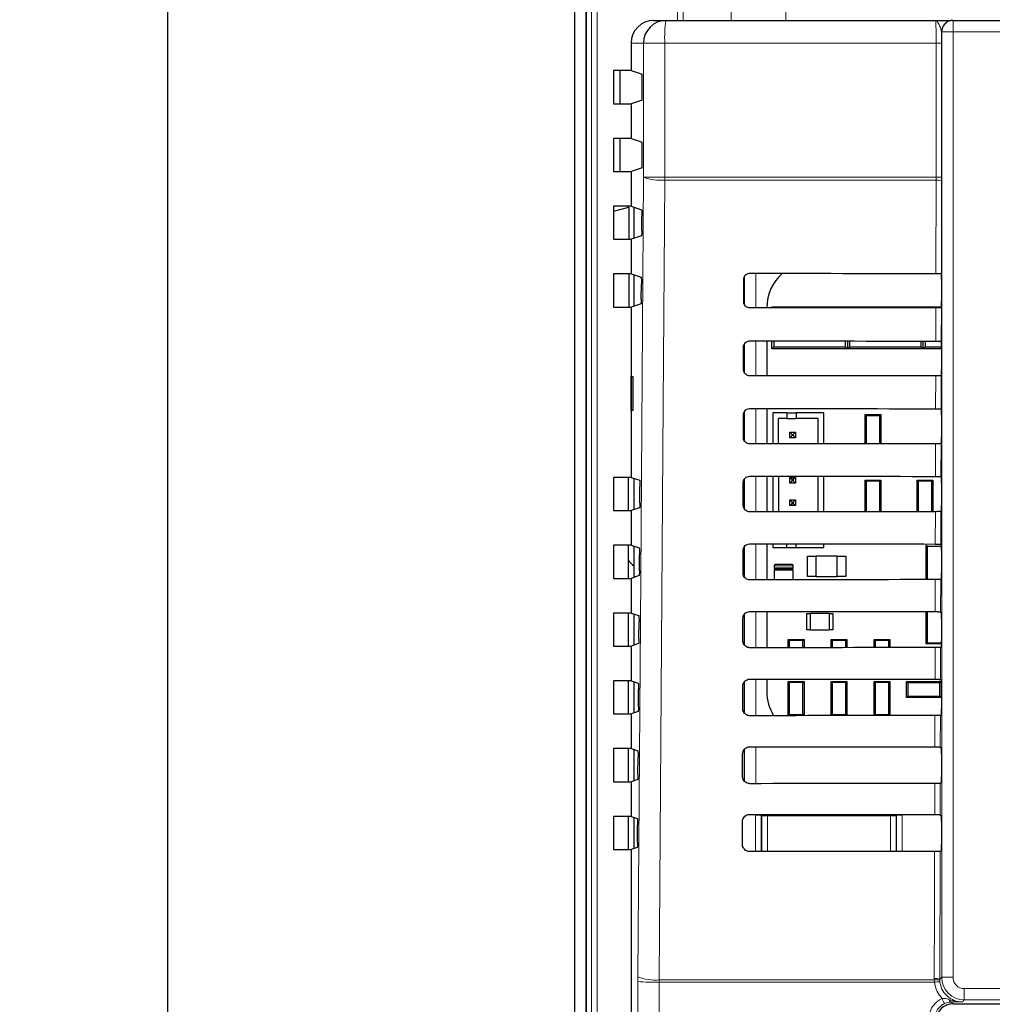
# Model space of a CAD drawing. Header units: millimetres. Extents: x 5 to 418, y 2 to 292.
# Tile 13 of 35: x 79 to 122, y 184 to 228. Entities that reach past the tile are written whole.
import ezdxf

# ---------------------------------------------------------------- set-up
doc = ezdxf.new("R2010")
doc.units = ezdxf.units.MM
doc.layers.add('SLD-0', color=7, linetype='Continuous')
doc.styles.add('SLDTEXTSTYLE0', font='TXT', dxfattribs={"width": 0.605})
doc.dimstyles.new('SLDDIMSTYLE0', dxfattribs={"dimtxt": 3.5, "dimasz": 3.302, "dimexe": 0, "dimexo": 0.0625, "dimgap": 0.875, "dimtad": 1, "dimlfac": 2, "dimrnd": 1e-09, "dimzin": 12, "dimdsep": 46, "dimtxsty": 'SLDTEXTSTYLE0', "dimsah": 1, "dimcen": 0.09, "dimadec": 0, "dimazin": 3, "dimtfac": 1, "dimtofl": 0, "dimtmove": 0, "dimatfit": 3, "dimfxl": 1, "dimfrac": 2, "dimtolj": 1, "dimtzin": 12, "dimarcsym": 0})

# ---------------------------------------------------------------- blocks, each defined once
blk = doc.blocks.new('_D')
at = {"layer": 'SLD-0'}
for p, q in [((104.762, 242.301), (74.515, 242.301)), ((75.515, 242.301), (75.515, 97.301)), ((104.762, 97.301), (74.515, 97.301))]:
    blk.add_line(p, q, dxfattribs=at)
for points in [[(75.515, 242.301), (75.007, 238.999), (76.023, 238.999)], [(75.515, 97.301), (76.023, 100.603), (75.007, 100.603)]]:
    blk.add_solid(points, dxfattribs=at)
at = {"layer": 'SLD-0', "insert": (71.003, 165.791), "char_height": 3.5, "attachment_point": 1, "rotation": 90, "style": 'SLDTEXTSTYLE0'}
blk.add_mtext('290', dxfattribs=at)
blk = doc.blocks.new('_D_2')
at = {"layer": 'SLD-0'}
for p, q in [((136.262, 238.551), (84.775, 238.551)), ((85.775, 101.051), (85.775, 238.551)), ((136.262, 101.051), (84.775, 101.051))]:
    blk.add_line(p, q, dxfattribs=at)
for points in [[(85.775, 238.551), (85.267, 235.249), (86.283, 235.249)], [(85.775, 101.051), (86.283, 104.353), (85.267, 104.353)]]:
    blk.add_solid(points, dxfattribs=at)
at = {"layer": 'SLD-0', "insert": (81.264, 165.791), "char_height": 3.5, "attachment_point": 1, "rotation": 90, "style": 'SLDTEXTSTYLE0'}
blk.add_mtext('275', dxfattribs=at)

msp = doc.modelspace()

# ---------------------------------------------------------------- linework, layer by layer
at = {"color": 7, "linetype": 'Continuous', "lineweight": 25}
for p, q in [((103.7621, 237.3012), (103.7621, 130.2477)), ((104.2621, 228.5512), (104.2621, 121.0512)), ((104.2752, 228.5262), (104.2752, 121.0379)), ((107.2634, 227.5262), (107.8105, 227.5262)), ((107.8105, 227.5262), (119.7284, 227.5262)), ((120.4983, 227.5262), (120.5034, 227.5262)), ((120.5034, 227.5262), (152.0207, 227.5262)), ((106.2621, 226.5262), (106.2621, 225.3087)), ((105.4905, 225.3087), (105.4905, 223.8436)), ((106.2621, 225.3087), (105.4905, 225.3087)), ((105.7621, 225.3087), (105.7621, 223.8436)), ((106.2621, 225.3087), (106.7471, 225.1472)), ((106.7599, 224.2551), (106.7599, 224.8972)), ((106.7471, 224.0052), (106.2621, 223.8436)), ((105.4905, 223.8436), (106.2621, 223.8436)), ((106.2621, 223.8436), (106.2621, 222.3087)), ((105.4905, 222.3087), (105.4905, 220.8436)), ((106.2621, 222.3087), (105.4905, 222.3087)), ((105.7621, 222.3087), (105.7621, 220.8436)), ((106.2621, 222.3087), (106.7599, 222.1429)), ((106.7599, 221.2551), (106.7599, 222.1429)), ((106.7471, 221.0052), (106.2621, 220.8436)), ((105.4905, 220.8436), (106.2621, 220.8436)), ((106.2621, 220.8436), (106.2621, 219.3087)), ((120.0002, 220.5928), (120, 220.427)), ((105.4905, 219.3087), (105.4905, 217.8436)), ((106.2621, 219.3087), (105.4905, 219.3087)), ((105.4905, 219.085), (106.1687, 219.2633)), ((106.1435, 219.2633), (106.0981, 219.3087)), ((106.1687, 219.2633), (106.1435, 219.2633)), ((106.1687, 219.2633), (106.1687, 217.8436)), ((106.2621, 219.3087), (106.728, 219.1535)), ((106.3871, 219.2671), (106.3871, 217.8853)), ((106.7361, 218.2141), (106.7408, 218.8704)), ((105.4905, 217.8436), (106.2621, 217.8436)), ((106.7233, 217.9973), (106.2621, 217.8436)), ((106.2621, 217.8436), (106.2621, 216.3087)), ((105.4905, 216.3087), (105.4905, 214.8436)), ((106.2621, 216.3087), (105.4905, 216.3087)), ((106.1687, 216.3087), (106.1687, 214.8436)), ((106.2621, 216.3087), (106.7069, 216.1606)), ((106.3871, 216.2671), (106.3871, 214.8853)), ((111.2445, 215.0762), (111.2468, 216.0762)), ((111.2621, 216.1519), (111.2621, 214.9899)), ((119.9902, 216.3305), (119.9905, 216.3302)), ((119.9946, 216.0805), (119.9946, 215.0718)), ((106.715, 215.207), (106.7197, 215.8774)), ((105.4905, 214.8436), (106.2621, 214.8436)), ((106.7021, 214.9902), (106.2621, 214.8436)), ((106.2621, 214.8436), (106.2621, 207.3087)), ((112.263, 214.8262), (112.263, 214.8089)), ((112.4871, 214.8512), (112.5292, 214.8091)), ((112.4871, 214.8512), (113.3871, 214.8512)), ((112.4871, 214.809), (112.4871, 214.8512)), ((113.3871, 214.8512), (114.9371, 214.8512)), ((114.9371, 214.8512), (115.8371, 214.8512)), ((115.7975, 214.8116), (115.8371, 214.8512)), ((115.8371, 214.8512), (115.8371, 214.8116)), ((115.8371, 214.8512), (115.8766, 214.8117)), ((115.8371, 214.8512), (116.7371, 214.8512)), ((116.7371, 214.8512), (118.2871, 214.8512)), ((118.2871, 214.8512), (119.1871, 214.8512)), ((119.1497, 214.8138), (119.1871, 214.8512)), ((119.1871, 214.8512), (119.2244, 214.8139)), ((119.1871, 214.8512), (119.9923, 214.8512)), ((119.1871, 214.8138), (119.1871, 214.8512)), ((119.9903, 214.8219), (119.9869, 214.8185)), ((111.2375, 212.0762), (111.2398, 213.0762)), ((111.2621, 213.1746), (111.2621, 211.9634)), ((112.263, 213.3469), (112.263, 211.8018)), ((112.4871, 213.0012), (112.4871, 213.3467)), ((112.5752, 213.0893), (112.4871, 213.0012)), ((112.5752, 213.3466), (112.5752, 213.0893)), ((112.5752, 213.0893), (115.7489, 213.0893)), ((115.7489, 213.0893), (115.7489, 213.3442)), ((115.8371, 213.0012), (115.7489, 213.0893)), ((115.8371, 213.3441), (115.8371, 213.0012)), ((115.9252, 213.0893), (115.8371, 213.0012)), ((115.9252, 213.3441), (115.9252, 213.0893)), ((115.9252, 213.0893), (119.0989, 213.0893)), ((119.0989, 213.0893), (119.0989, 213.342)), ((119.1871, 213.0012), (119.0989, 213.0893)), ((119.1871, 213.0012), (119.1871, 213.3419)), ((119.2752, 213.0893), (119.1871, 213.0012)), ((119.2752, 213.3419), (119.2752, 213.0893)), ((119.2752, 213.0893), (119.9946, 213.0893)), ((119.9835, 213.3373), (119.9903, 213.3305)), ((119.9946, 213.0805), (119.9946, 212.0718)), ((113.9371, 213.0012), (112.4871, 213.0012)), ((114.3871, 213.0012), (113.9371, 213.0012)), ((115.8371, 213.0012), (114.3871, 213.0012)), ((117.2871, 213.0012), (115.8371, 213.0012)), ((117.7371, 213.0012), (117.2871, 213.0012)), ((119.1871, 213.0012), (117.7371, 213.0012)), ((119.9946, 213.0012), (119.1871, 213.0012)), ((106.2647, 211.7762), (106.3407, 211.7775)), ((106.2647, 210.2761), (106.2647, 211.7762)), ((106.3407, 211.7775), (106.3407, 210.2748)), ((119.9903, 211.8219), (119.9799, 211.8115)), ((106.3407, 210.2748), (106.2647, 210.2761)), ((111.2304, 209.0762), (111.2328, 210.0762)), ((111.2621, 210.1966), (111.2621, 208.9494)), ((112.263, 210.3539), (112.263, 208.7948)), ((112.5336, 210.1601), (112.5336, 208.795)), ((113.1586, 210.1601), (112.5336, 210.1601)), ((113.1586, 210.1601), (113.1586, 209.9101)), ((113.1586, 210.1601), (113.5586, 210.1601)), ((114.7836, 210.1601), (113.5586, 210.1601)), ((113.5586, 210.1601), (113.5586, 209.9101)), ((114.7836, 208.7968), (114.7836, 210.1601)), ((116.6121, 208.7981), (116.6121, 210.0862)), ((116.6605, 210.0377), (116.6121, 210.0862)), ((116.6121, 210.0862), (117.3121, 210.0862)), ((116.6605, 210.0377), (116.6605, 208.7982)), ((117.2636, 210.0377), (116.6605, 210.0377)), ((117.3121, 210.0862), (117.2636, 210.0377)), ((117.2636, 208.7986), (117.2636, 210.0377)), ((117.3121, 210.0862), (117.3121, 208.7986)), ((119.9765, 210.3443), (119.9903, 210.3305)), ((119.9946, 210.0805), (119.9946, 209.0718)), ((113.1586, 209.9101), (112.7836, 209.9101)), ((112.7836, 208.7952), (112.7836, 209.9101)), ((113.1586, 209.9101), (113.5586, 209.9101)), ((114.5336, 209.9101), (113.5586, 209.9101)), ((114.5336, 208.7966), (114.5336, 209.9101)), ((113.2836, 209.0601), (113.2836, 209.3101)), ((113.2836, 209.3101), (113.3836, 209.2101)), ((113.2836, 209.3101), (113.5336, 209.3101)), ((113.2836, 209.0601), (113.3836, 209.1601)), ((113.3836, 209.1601), (113.3836, 209.2101)), ((113.3836, 209.2101), (113.4336, 209.2101)), ((113.4336, 209.1601), (113.3836, 209.1601)), ((113.5336, 209.3101), (113.4336, 209.2101)), ((113.4336, 209.2101), (113.4336, 209.1601)), ((113.5336, 209.0601), (113.4336, 209.1601)), ((113.5336, 209.3101), (113.5336, 209.0601)), ((113.5336, 209.0601), (113.2836, 209.0601)), ((119.9903, 208.8219), (119.9729, 208.8044)), ((112.263, 207.3609), (112.263, 205.7878)), ((112.5336, 207.3607), (112.5336, 205.788)), ((112.7836, 207.3605), (112.7836, 205.7882)), ((114.5336, 205.7896), (114.5336, 207.3591)), ((114.7836, 205.7898), (114.7836, 207.3589)), ((119.9695, 207.3513), (119.9903, 207.3305)), ((105.4905, 207.3087), (105.4905, 205.8436)), ((106.2621, 207.3087), (105.4905, 207.3087)), ((106.1488, 205.8436), (106.1488, 207.3087)), ((106.2621, 207.3087), (106.6436, 207.1816)), ((106.3871, 207.2671), (106.3871, 205.8853)), ((111.2234, 206.0762), (111.2258, 207.0762)), ((111.2621, 207.2135), (111.2621, 205.9373)), ((113.2836, 207.3101), (113.3836, 207.2101)), ((113.2836, 207.0601), (113.2836, 207.3101)), ((113.2836, 207.3101), (113.5336, 207.3101)), ((113.2836, 207.0601), (113.3836, 207.1601)), ((113.5336, 207.0601), (113.2836, 207.0601)), ((113.3836, 207.2101), (113.4336, 207.2101)), ((113.3836, 207.1601), (113.3836, 207.2101)), ((113.4336, 207.1601), (113.3836, 207.1601)), ((113.5336, 207.3101), (113.4336, 207.2101)), ((113.4336, 207.2101), (113.4336, 207.1601)), ((113.5336, 207.0601), (113.4336, 207.1601)), ((113.5336, 207.3101), (113.5336, 207.0601)), ((116.6605, 207.1377), (116.6121, 207.1862)), ((116.6121, 207.1862), (117.3121, 207.1862)), ((116.6121, 205.7911), (116.6121, 207.1862)), ((117.2636, 207.1377), (116.6605, 207.1377)), ((116.6605, 207.1377), (116.6605, 205.7911)), ((117.3121, 207.1862), (117.2636, 207.1377)), ((117.2636, 205.7915), (117.2636, 207.1377)), ((117.3121, 207.1862), (117.3121, 205.7916)), ((118.9605, 207.1377), (118.9121, 207.1862)), ((118.9121, 207.1862), (119.6121, 207.1862)), ((118.9121, 205.7926), (118.9121, 207.1862)), ((119.5636, 207.1377), (118.9605, 207.1377)), ((118.9605, 207.1377), (118.9605, 205.7926)), ((119.6121, 207.1862), (119.5636, 207.1377)), ((119.5636, 205.793), (119.5636, 207.1377)), ((119.6121, 207.1862), (119.6121, 205.793)), ((119.9946, 207.0805), (119.9946, 206.0718)), ((106.6514, 206.1859), (106.6564, 206.8985)), ((113.2836, 206.3101), (113.3836, 206.2101)), ((113.2836, 206.0601), (113.2836, 206.3101)), ((113.2836, 206.3101), (113.5336, 206.3101)), ((113.2836, 206.0601), (113.3836, 206.1601)), ((113.5336, 206.0601), (113.2836, 206.0601)), ((113.3836, 206.1601), (113.3836, 206.2101)), ((113.3836, 206.2101), (113.4336, 206.2101)), ((113.4336, 206.1601), (113.3836, 206.1601)), ((113.5336, 206.3101), (113.4336, 206.2101)), ((113.4336, 206.2101), (113.4336, 206.1601)), ((113.5336, 206.0601), (113.4336, 206.1601)), ((113.5336, 206.3101), (113.5336, 206.0601)), ((105.4905, 205.8436), (106.2621, 205.8436)), ((106.6386, 205.969), (106.2621, 205.8436)), ((106.2621, 205.8436), (106.2621, 204.3087)), ((119.9903, 205.8219), (119.9658, 205.7974)), ((105.4905, 204.3087), (105.4905, 202.8436)), ((106.2621, 204.3087), (105.4905, 204.3087)), ((106.1488, 202.8436), (106.1488, 204.3087)), ((106.2621, 204.3087), (106.6225, 204.1887)), ((112.263, 204.3679), (112.263, 202.7807)), ((112.5336, 204.3677), (112.5336, 204.2101)), ((113.1586, 204.2101), (113.1586, 204.3672)), ((113.5586, 204.2101), (113.5586, 204.3668)), ((114.7836, 204.2101), (114.7836, 204.3659)), ((119.3121, 204.3137), (119.3672, 204.2586)), ((119.3121, 202.7858), (119.3121, 204.3137)), ((119.9625, 204.3583), (119.9903, 204.3305)), ((106.3871, 204.2671), (106.3871, 202.8853)), ((106.6302, 203.1788), (106.6353, 203.9055)), ((111.2164, 203.0762), (111.2187, 204.0762)), ((111.2621, 204.2251), (111.2621, 202.925)), ((112.5336, 204.2101), (113.1586, 204.2101)), ((113.1586, 204.2101), (113.5586, 204.2101)), ((113.5586, 204.2101), (114.7836, 204.2101)), ((119.3672, 204.2586), (119.3672, 202.7858)), ((119.9821, 204.2586), (119.3672, 204.2586)), ((119.9943, 204.1695), (119.9821, 204.2586)), ((119.9833, 204.2877), (119.9927, 204.2877)), ((119.9946, 204.0805), (119.9946, 203.0718)), ((113.3871, 203.4512), (112.6371, 203.4512)), ((114.0621, 202.9262), (114.0621, 203.8262)), ((114.0621, 203.8262), (114.4421, 203.8262)), ((114.4421, 203.8262), (114.4421, 202.9262)), ((115.3821, 203.8262), (114.4421, 203.8262)), ((115.3821, 202.9262), (115.3821, 203.8262)), ((115.3821, 203.8262), (115.7621, 203.8262)), ((115.7621, 203.8262), (115.7621, 202.9262)), ((112.5871, 203.4012), (112.5871, 203.3012)), ((112.5871, 203.2012), (112.5871, 202.781)), ((112.6371, 203.2512), (113.3871, 203.2512)), ((113.3871, 203.2512), (112.6371, 203.2512)), ((113.4371, 203.3012), (113.4371, 203.4012)), ((113.4371, 202.7817), (113.4371, 203.2012)), ((105.4905, 202.8436), (106.2621, 202.8436)), ((106.6174, 202.962), (106.2621, 202.8436)), ((106.2621, 202.8436), (106.2621, 201.3087)), ((114.4421, 202.9262), (114.0621, 202.9262)), ((114.4421, 202.9262), (115.3821, 202.9262)), ((115.7621, 202.9262), (115.3821, 202.9262)), ((119.9903, 202.8219), (119.9588, 202.7904)), ((105.4905, 201.3087), (105.4905, 199.8436)), ((106.2621, 201.3087), (105.4905, 201.3087)), ((106.1488, 199.8436), (106.1488, 201.3087)), ((106.2621, 201.3087), (106.6014, 201.1957)), ((106.3871, 201.2671), (106.3871, 199.8853)), ((112.263, 201.3749), (112.263, 199.7737)), ((114.0371, 201.2887), (114.1871, 201.2887)), ((114.0371, 200.5637), (114.0371, 201.2887)), ((114.1871, 201.2887), (114.1871, 200.5637)), ((115.0371, 201.2887), (114.1871, 201.2887)), ((115.0371, 200.5637), (115.0371, 201.2887)), ((115.0371, 201.2887), (115.1871, 201.2887)), ((115.1871, 201.2887), (115.1871, 200.5637)), ((119.3121, 199.9387), (119.3121, 201.3698)), ((119.3672, 201.3698), (119.3672, 199.9938)), ((119.9555, 201.3653), (119.9903, 201.3305)), ((106.609, 200.1717), (106.6142, 200.9125)), ((111.2094, 200.0762), (111.2117, 201.0762)), ((111.2621, 201.2365), (111.2621, 199.9125)), ((119.9946, 201.0805), (119.9946, 200.0718)), ((114.1871, 200.5637), (114.0371, 200.5637)), ((114.1871, 200.5637), (115.0371, 200.5637)), ((115.1871, 200.5637), (115.0371, 200.5637)), ((106.5962, 199.9549), (106.2621, 199.8436)), ((113.2605, 200.0877), (113.2121, 200.1362)), ((113.2121, 200.1362), (113.9121, 200.1362)), ((113.2121, 199.7745), (113.2121, 200.1362)), ((113.8636, 200.0877), (113.2605, 200.0877)), ((113.2605, 200.0877), (113.2605, 199.7745)), ((113.9121, 200.1362), (113.8636, 200.0877)), ((113.8636, 199.775), (113.8636, 200.0877)), ((113.9121, 200.1362), (113.9121, 199.775)), ((115.1605, 200.0877), (115.1121, 200.1362)), ((115.1121, 200.1362), (115.8121, 200.1362)), ((115.1121, 199.776), (115.1121, 200.1362)), ((115.7636, 200.0877), (115.1605, 200.0877)), ((115.1605, 200.0877), (115.1605, 199.776)), ((115.8121, 200.1362), (115.7636, 200.0877)), ((115.7636, 199.7764), (115.7636, 200.0877)), ((115.8121, 200.1362), (115.8121, 199.7765)), ((117.0605, 200.0877), (117.0121, 200.1362)), ((117.0121, 200.1362), (117.7121, 200.1362)), ((117.0121, 199.7773), (117.0121, 200.1362)), ((117.0605, 200.0877), (117.0605, 199.7773)), ((117.6636, 200.0877), (117.0605, 200.0877)), ((117.7121, 200.1362), (117.6636, 200.0877)), ((117.6636, 199.7777), (117.6636, 200.0877)), ((117.7121, 200.1362), (117.7121, 199.7778)), ((119.3672, 199.9938), (119.3121, 199.9387)), ((119.3672, 199.9938), (119.9944, 199.9938)), ((105.4905, 199.8436), (106.2621, 199.8436)), ((106.2621, 199.8436), (106.2621, 198.3087)), ((119.9939, 199.9387), (119.3121, 199.9387)), ((119.9903, 199.8219), (119.9518, 199.7834)), ((105.4905, 198.3087), (105.4905, 196.8436)), ((106.2621, 198.3087), (105.4905, 198.3087)), ((106.1488, 196.8436), (106.1488, 198.3087)), ((106.2621, 198.3087), (106.5803, 198.2027)), ((106.3871, 198.2671), (106.3871, 196.8853)), ((111.2621, 198.2477), (111.2621, 196.8998)), ((112.263, 198.3819), (112.263, 197.8262)), ((113.2121, 196.7675), (113.2121, 198.2862)), ((113.2605, 198.2377), (113.2121, 198.2862)), ((113.2121, 198.2862), (113.9121, 198.2862)), ((113.2605, 198.2377), (113.2605, 196.8147)), ((113.8636, 198.2377), (113.2605, 198.2377)), ((113.9121, 198.2862), (113.8636, 198.2377)), ((113.8636, 196.8147), (113.8636, 198.2377)), ((113.9121, 198.2862), (113.9121, 196.768)), ((115.1121, 196.7689), (115.1121, 198.2862)), ((115.1605, 198.2377), (115.1121, 198.2862)), ((115.1121, 198.2862), (115.8121, 198.2862)), ((115.1605, 198.2377), (115.1605, 196.8147)), ((115.7636, 198.2377), (115.1605, 198.2377)), ((115.8121, 198.2862), (115.7636, 198.2377)), ((115.7636, 196.8147), (115.7636, 198.2377)), ((115.8121, 198.2862), (115.8121, 196.7694)), ((117.0605, 198.2377), (117.0121, 198.2862)), ((117.0121, 198.2862), (117.7121, 198.2862)), ((117.0121, 196.7703), (117.0121, 198.2862)), ((117.6636, 198.2377), (117.0605, 198.2377)), ((117.0605, 198.2377), (117.0605, 196.8147)), ((117.7121, 198.2862), (117.6636, 198.2377)), ((117.6636, 196.8147), (117.6636, 198.2377)), ((117.7121, 198.2862), (117.7121, 196.7708)), ((118.4521, 198.2762), (118.5005, 198.2277)), ((118.4521, 197.5762), (118.4521, 198.2762)), ((118.4521, 198.2762), (119.9721, 198.2762)), ((118.5005, 198.2277), (118.5005, 197.6247)), ((119.9236, 198.2277), (118.5005, 198.2277)), ((119.9236, 198.2277), (119.9721, 198.2762)), ((119.9236, 197.6247), (119.9236, 198.2277)), ((119.9485, 198.3723), (119.9903, 198.3305)), ((119.9721, 198.2762), (119.9721, 197.5762)), ((106.5878, 197.1647), (106.5931, 197.9196)), ((111.2024, 197.0762), (111.2047, 198.0762)), ((119.9946, 198.0805), (119.9946, 197.0718)), ((118.5005, 197.6247), (118.4521, 197.5762)), ((119.9721, 197.5762), (118.4521, 197.5762)), ((118.5005, 197.6247), (119.9236, 197.6247)), ((119.9721, 197.5762), (119.9236, 197.6247)), ((106.575, 196.9479), (106.2621, 196.8436)), ((105.4905, 196.8436), (106.2621, 196.8436)), ((106.2621, 196.8436), (106.2621, 195.3087)), ((113.2133, 196.7675), (113.2605, 196.8147)), ((113.2605, 196.8147), (113.8636, 196.8147)), ((113.8636, 196.8147), (113.9102, 196.768)), ((115.1148, 196.7689), (115.1605, 196.8147)), ((115.1605, 196.8147), (115.7636, 196.8147)), ((115.7636, 196.8147), (115.8088, 196.7694)), ((117.0162, 196.7703), (117.0605, 196.8147)), ((117.0605, 196.8147), (117.6636, 196.8147)), ((117.6636, 196.8147), (117.7075, 196.7708)), ((119.9903, 196.8219), (119.9448, 196.7763)), ((105.4905, 195.3087), (105.4905, 193.8436)), ((106.2621, 195.3087), (105.4905, 195.3087)), ((106.1488, 193.8436), (106.1488, 195.3087)), ((106.2621, 195.3087), (106.5592, 195.2097)), ((106.3871, 195.2671), (106.3871, 193.8853)), ((111.2621, 195.2589), (111.2621, 193.887)), ((119.9415, 195.3793), (119.9903, 195.3305)), ((106.5666, 194.1576), (106.572, 194.9266)), ((111.1953, 194.0762), (111.1977, 195.0762)), ((119.9946, 195.0805), (119.9946, 194.0718)), ((106.5538, 193.9408), (106.2621, 193.8436)), ((105.4905, 193.8436), (106.2621, 193.8436)), ((106.2621, 193.8436), (106.2621, 192.3087)), ((119.9903, 193.8219), (119.9377, 193.7693)), ((105.4905, 192.3087), (105.4905, 190.8436)), ((106.2621, 192.3087), (105.4905, 192.3087)), ((106.1488, 190.8436), (106.1488, 192.3087)), ((106.2621, 192.3087), (106.5381, 192.2168)), ((106.3871, 192.2671), (106.3871, 190.8853)), ((119.9345, 192.3863), (119.9903, 192.3305)), ((106.5454, 191.1506), (106.551, 191.9336)), ((111.1883, 191.0762), (111.1907, 192.0762)), ((119.9946, 192.0805), (119.9946, 191.0718)), ((105.4905, 190.8436), (106.2621, 190.8436)), ((106.5326, 190.9337), (106.2621, 190.8436)), ((106.2621, 190.8436), (106.2621, 123.0248)), ((119.9903, 190.8219), (119.9307, 190.7623)), ((120.5119, 184.0262), (130.5467, 184.0262))]:
    msp.add_line(p, q, dxfattribs=at)
at = {"color": 7, "linetype": 'Continuous', "lineweight": 18}
for p, q in [((104.2554, 125.561), (104.2554, 235.7339)), ((108.3202, 227.5262), (108.3202, 229.2762)), ((108.5617, 229.2762), (108.5617, 227.5262)), ((110.6951, 227.5262), (110.6951, 229.2762)), ((113.1099, 229.2762), (113.1099, 227.5262)), ((104.5117, 121.2744), (104.5117, 228.5262)), ((104.7613, 228.5262), (104.7613, 121.2744)), ((120.5034, 227.5262), (120.5034, 227.0262)), ((120.0035, 227.0262), (119.9984, 227.0262)), ((120.0035, 185.192), (120.0035, 227.0262)), ((120.0035, 227.0262), (120.5034, 227.0262)), ((120.5034, 227.0262), (120.5034, 185.192)), ((152.0207, 227.0262), (120.5034, 227.0262)), ((106.8118, 226.5262), (106.2621, 226.5262)), ((107.7535, 226.5262), (106.8118, 226.5262)), ((106.8118, 220.5928), (106.8118, 226.5262)), ((119.7585, 226.5262), (107.7535, 226.5262)), ((107.7535, 226.5262), (107.7535, 220.5928)), ((120.0002, 226.5262), (119.7585, 226.5262)), ((119.7585, 220.5928), (119.7585, 226.5262)), ((120.0002, 226.5262), (120.0002, 220.5928)), ((107.7535, 220.5928), (106.8118, 220.5928)), ((107.7535, 220.5928), (119.7585, 220.5928)), ((119.7583, 220.4602), (107.754, 220.4602)), ((119.7486, 216.3346), (119.7583, 220.4602)), ((119.7583, 220.4602), (119.7585, 220.5928)), ((120.0002, 220.5928), (119.7585, 220.5928)), ((120, 220.427), (119.9905, 216.3302)), ((111.284, 214.9414), (111.284, 216.2072)), ((111.784, 216.3403), (111.784, 214.8084)), ((119.7416, 213.3416), (119.7451, 214.8142)), ((119.9869, 214.8185), (119.9835, 213.3373)), ((111.284, 211.9293), (111.284, 213.2189)), ((111.784, 213.3473), (111.784, 211.8014)), ((119.7347, 210.3486), (119.7381, 211.8071)), ((119.9799, 211.8115), (119.9765, 210.3443)), ((111.284, 208.9171), (111.284, 210.2304)), ((111.784, 210.3543), (111.784, 208.7944)), ((119.7277, 207.3556), (119.731, 208.8001)), ((119.9729, 208.8044), (119.9695, 207.3513)), ((111.784, 207.3613), (111.784, 205.7873)), ((111.284, 205.9046), (111.284, 207.2418)), ((119.7207, 204.3626), (119.724, 205.7931)), ((119.9658, 205.7974), (119.9625, 204.3583)), ((111.784, 204.3683), (111.784, 202.7803)), ((111.284, 202.892), (111.284, 204.2531)), ((112.5871, 203.4012), (113.4371, 203.4012)), ((113.4371, 203.3012), (112.5871, 203.3012)), ((112.5871, 203.2012), (113.4371, 203.2012)), ((119.7137, 201.3696), (119.717, 202.786)), ((119.9588, 202.7904), (119.9555, 201.3653)), ((111.284, 199.8792), (111.284, 201.2642)), ((111.784, 201.3753), (111.784, 199.7733)), ((119.7067, 198.3766), (119.71, 199.779)), ((119.9518, 199.7834), (119.9485, 198.3723)), ((111.284, 196.8662), (111.284, 198.2752)), ((111.784, 198.3823), (111.784, 196.7663)), ((119.9448, 196.7763), (119.9415, 195.3793)), ((111.284, 193.8573), (111.284, 195.2861)), ((111.784, 195.3893), (111.784, 193.7592)), ((119.6927, 192.3906), (119.6959, 193.765)), ((119.9377, 193.7693), (119.9345, 192.3863)), ((111.7664, 190.7522), (111.7664, 192.3632)), ((111.7664, 192.3632), (112.0163, 192.3632)), ((112.0427, 192.3369), (112.0163, 192.3632)), ((112.0163, 192.3632), (112.0163, 190.7524)), ((112.0427, 192.3369), (112.2926, 192.3369)), ((112.0427, 190.7713), (112.0427, 192.3369)), ((112.2926, 192.3369), (112.2926, 192.3959)), ((117.7315, 192.3369), (112.2926, 192.3369)), ((112.2926, 192.3369), (112.2926, 190.7713)), ((117.7315, 192.3918), (117.7315, 192.3369)), ((117.7315, 192.3369), (117.9814, 192.3369)), ((117.7315, 190.7713), (117.7315, 192.3369)), ((118.0078, 192.3632), (117.9814, 192.3369)), ((117.9814, 192.3369), (117.9814, 190.7713)), ((118.0078, 190.7569), (118.0078, 192.3632)), ((118.0078, 192.3632), (118.2577, 192.3632)), ((118.2577, 192.3632), (118.2577, 190.757)), ((112.0424, 190.7524), (112.0427, 190.7713)), ((112.0427, 190.7713), (112.2926, 190.7713)), ((112.0427, 190.7713), (112.0445, 190.7524)), ((112.2926, 190.7526), (112.2926, 190.7713)), ((112.2926, 190.7713), (117.7315, 190.7713)), ((117.7315, 190.7713), (117.9814, 190.7713)), ((117.7315, 190.7713), (117.7315, 190.7567)), ((117.9803, 190.7569), (117.9814, 190.7713)), ((117.9814, 190.7713), (117.9817, 190.7569)), ((119.9307, 190.7623), (119.9175, 185.106)), ((106.5626, 185.2112), (106.5617, 185.0007)), ((119.6771, 185.0786), (119.6758, 185.1391)), ((119.9175, 185.106), (120.0035, 185.192)), ((120.5034, 185.192), (120.0035, 185.192)), ((107.5023, 184.9733), (107.5037, 185.0786)), ((119.6834, 184.9733), (107.5023, 184.9733)), ((107.5037, 185.0786), (119.6771, 185.0786)), ((119.6834, 184.9733), (119.6771, 185.0786)), ((119.9175, 185.106), (119.9185, 185.0575)), ((119.9185, 185.0575), (119.9234, 184.9943)), ((121.0033, 184.6921), (130.5207, 184.6921)), ((121.0033, 184.6921), (121.0033, 184.1921)), ((120.4383, 184.0998), (120.5119, 184.0262)), ((120.7121, 183.9981), (120.7121, 184.0262)), ((121.0033, 184.1921), (120.9172, 184.106)), ((130.5207, 184.1921), (121.0033, 184.1921))]:
    msp.add_line(p, q, dxfattribs=at)
at = {"color": 7, "linetype": 'Continuous', "lineweight": 18, "flags": 128}
for points in [[(106.5626, 185.2112), (106.6872, 202.8957), (106.8118, 220.5928)], [(107.754, 220.4602), (107.7399, 218.478), (107.6839, 210.5495), (107.5037, 185.0786)], [(119.6997, 195.3836), (119.7001, 195.5461), (119.703, 196.772)], [(112.0427, 192.3369), (112.0475, 192.3856), (112.0498, 192.3961)], [(117.9753, 192.3917), (117.9766, 192.3856), (117.9814, 192.3369)], [(119.6758, 185.1391), (119.677, 185.6347), (119.6816, 187.617), (119.6889, 190.7579)]]:
    msp.add_lwpolyline(points, dxfattribs=at)
at = {"color": 7, "linetype": 'Continuous', "lineweight": 25}
for centre, radius, start, end in [((107.8112, 226.5268), 0.9993, 90.04027, 180.03844), ((120.4984, 227.0262), 0.5, 90.0042, 180.0054), ((114.2455, 214.8262), 1.9825, 130.24926, 180), ((120.3121, 204.2586), 0.33, 174.94204, 180), ((112.6371, 203.4012), 0.05, 90, 180), ((113.3871, 203.4012), 0.05, 0, 90), ((112.6371, 203.3012), 0.05, 180, 270), ((112.6371, 203.2012), 0.05, 90, 180), ((113.3871, 203.3012), 0.05, 270, 0), ((113.3871, 203.2012), 0.05, 0, 90), ((114.2455, 197.8262), 1.9825, 180, 212.29556)]:
    msp.add_arc(centre, radius, start, end, dxfattribs=at)
at = {"color": 7, "linetype": 'Continuous', "lineweight": 18}
for centre, radius, start, end in [((112.1811, 226.7754), 4.4346, 170.25243, 183.22115), ((120.5034, 227.0262), 0.5, 90.00442, 180.0054), ((107.5643, 222.5254), 2.074, 248.72726, 275.24716), ((125.0325, 220.592), 17.279, 179.99739, 180.43715), ((119.8136, 219.9655), 0.4977, 67.99993, 96.38379), ((107.3144, 187.141), 2.0711, 248.71425, 275.24267), ((119.7311, 184.6449), 0.4973, 67.99106, 96.38505), ((121.0035, 185.1921), 1, 180.00873, 269.99127), ((107.308, 194.4798), 9.5085, 265.49816, 271.17058), ((119.7556, 184.5849), 0.4999, 70.98394, 99.03461), ((120.0346, 182.3416), 2.655, 92.40002, 97.60147), ((121.4804, 184.85), 1.5788, 202.30222, 211.28275), ((120.4693, 184.227), 0.131, 191.3509, 256.3331)]:
    msp.add_arc(centre, radius, start, end, dxfattribs=at)
at = {"color": 7, "linetype": 'Continuous', "lineweight": 25}
for centre, major_axis, ratio, start_param, end_param in [((107.2634, 226.5262), (-1.0014, 0), 0.9986295, 4.712389, 6.2831853), ((106.7468, 224.8972), (0, 0.25), 0.0524078, 4.712389, 6.265732), ((106.7468, 224.2551), (0, 0.25), 0.0524078, 3.1590459, 4.712389), ((106.7468, 221.2551), (0, 0.25), 0.0524078, 3.1590459, 4.712389), ((136.2621, 225.068), (500.6063, 0), 0.0174551, 4.6629288, 4.6793961), ((119.9902, 216.0805), (0, 0.25), 0.0174551, 4.712389, 6.2302814), ((136.2621, 206.1251), (498.0717, 0), 0.0174551, 1.6039642, 1.6205084), ((119.9902, 215.0718), (0, 0.25), 0.0174551, 3.1590459, 4.712389), ((136.2621, 222.068), (500.2049, 0), 0.0174551, 4.662889, 4.6793557), ((119.9902, 213.0805), (0, 0.25), 0.0174551, 4.712389, 6.265732), ((136.2621, 203.125), (497.6703, 0), 0.0174551, 1.6040051, 1.6205486), ((119.9902, 212.0718), (0, 0.25), 0.0174551, 3.1590459, 4.712389), ((136.2621, 219.068), (499.8035, 0), 0.0174551, 4.6628493, 4.6793152), ((119.9902, 210.0805), (0, 0.25), 0.0174551, 4.712389, 6.265732), ((136.2621, 200.125), (497.2689, 0), 0.0174551, 1.6040461, 1.6205888), ((119.9902, 209.0718), (0, 0.25), 0.0174551, 3.1590459, 4.712389), ((136.2621, 216.068), (499.4021, 0), 0.0174551, 4.6628094, 4.6792746), ((119.9902, 207.0805), (0, 0.25), 0.0174551, 4.712389, 6.265732), ((119.9902, 206.0718), (0, 0.25), 0.0174551, 3.1590459, 4.712389), ((136.2621, 197.125), (496.8675, 0), 0.0174551, 1.6040871, 1.620629), ((136.2621, 213.0679), (499.0007, 0), 0.0174551, 4.6627695, 4.6792339), ((119.9902, 204.0805), (0, 0.25), 0.0174551, 4.712389, 6.265732), ((106.6996, 204.0642), (0, 0.7635), 0.8512978, 2.1305958, 2.6635656), ((119.9902, 203.0718), (0, 0.25), 0.0174551, 3.1590459, 4.712389), ((136.2621, 194.125), (496.4661, 0), 0.0174551, 1.6041282, 1.6206693), ((136.2621, 210.0679), (498.5993, 0), 0.0174551, 4.6627295, 4.6791932), ((119.9902, 201.0805), (0, 0.25), 0.0174551, 4.712389, 6.265732), ((119.9902, 200.0718), (0, 0.25), 0.0174551, 3.1590459, 4.712389), ((136.2621, 191.125), (496.0647, 0), 0.0174551, 1.6041693, 1.6207097), ((136.2621, 207.0679), (498.1979, 0), 0.0174551, 4.6626895, 4.6791524), ((119.9902, 198.0805), (0, 0.25), 0.0174551, 4.712389, 6.265732), ((119.9902, 197.0718), (0, 0.25), 0.0174551, 3.1590459, 4.712389), ((136.2621, 188.125), (495.6633, 0), 0.0174551, 1.6042105, 1.6207502), ((136.2621, 204.0679), (497.7965, 0), 0.0174551, 4.6626494, 4.6791115), ((119.9902, 195.0805), (0, 0.25), 0.0174551, 4.712389, 6.265732), ((119.9902, 194.0718), (0, 0.25), 0.0174551, 3.1590459, 4.712389), ((136.2621, 185.1249), (495.2619, 0), 0.0174551, 1.6042518, 1.6207907), ((136.2621, 201.0679), (497.3951, 0), 0.0174551, 4.6626092, 4.6790706), ((119.9902, 192.0805), (0, 0.25), 0.0174551, 4.712389, 6.265732), ((119.9902, 191.0718), (0, 0.25), 0.0174551, 3.1590459, 4.712389), ((136.2621, 182.1249), (494.8605, 0), 0.0174551, 1.6042931, 1.6208313), ((120.5122, 183.2761), (-0.5305, 0.5305), 0.9996955, 5.4979394, 7.0684312)]:
    msp.add_ellipse(centre, major_axis=major_axis, ratio=ratio, start_param=start_param, end_param=end_param, dxfattribs=at)
at = {"color": 7, "linetype": 'Continuous', "lineweight": 18}
msp.add_ellipse((121.0035, 185.1921), major_axis=(-0.3537, -0.3537), ratio=0.9996955, start_param=5.4979394, end_param=7.0684312, dxfattribs=at)
at = {"color": 7, "linetype": 'Continuous', "lineweight": 25}
for points, knots in [([(119.7284, 227.5262), (119.7295, 227.5262), (119.8869, 227.5262), (120.1427, 227.5262), (120.3872, 227.5262), (120.4191, 227.5262), (120.4212, 227.5262)], [0, 0, 0, 0, 0.0036469, 0.5669866, 0.9718869, 1, 1, 1, 1]), ([(119.9984, 227.0262), (119.9986, 226.9974), (119.9998, 226.8394), (120, 226.6671), (120.0002, 226.5262)], [0, 0, 0, 0, 0.1816832, 1, 1, 1, 1]), ([(106.728, 219.1535), (106.7294, 219.1503), (106.7324, 219.1437), (106.7363, 219.0989), (106.7392, 219.0339), (106.7409, 218.954), (106.7408, 218.8981), (106.7408, 218.8704)], [0, 0, 0, 0, 0.2016563, 0.4033281, 0.6044032, 0.8042863, 1, 1, 1, 1]), ([(106.7361, 218.2141), (106.7358, 218.1867), (106.7351, 218.1319), (106.7324, 218.0636), (106.7287, 218.0157), (106.7255, 217.9989), (106.7237, 217.9975), (106.7233, 217.9973)], [0, 0, 0, 0, 0.2359009, 0.4717865, 0.7085442, 0.9467484, 1, 1, 1, 1]), ([(106.7069, 216.1606), (106.7083, 216.1573), (106.7113, 216.1507), (106.7152, 216.1059), (106.7181, 216.041), (106.7198, 215.9611), (106.7197, 215.9051), (106.7197, 215.8774)], [0, 0, 0, 0, 0.201654, 0.4033391, 0.6044252, 0.8043061, 1, 1, 1, 1]), ([(111.2468, 216.0762), (111.2473, 216.0879), (111.2491, 216.1295), (111.2718, 216.1991), (111.3265, 216.2723), (111.4029, 216.3226), (111.4689, 216.3396), (111.5054, 216.3404), (111.5121, 216.3406)], [0, 0, 0, 0, 0.085068, 0.302003, 0.5196168, 0.7367678, 0.952235, 1, 1, 1, 1]), ([(119.7486, 216.3346), (119.7765, 216.3346), (119.8323, 216.3344), (119.9054, 216.3336), (119.96, 216.3325), (119.9852, 216.3314), (119.989, 216.3307), (119.9902, 216.3305)], [0, 0, 0, 0, 0.2252562, 0.4504755, 0.6764734, 0.9039313, 1, 1, 1, 1]), ([(106.715, 215.207), (106.7146, 215.1796), (106.7139, 215.1248), (106.7112, 215.0565), (106.7075, 215.0086), (106.7043, 214.9919), (106.7025, 214.9905), (106.7021, 214.9902)], [0, 0, 0, 0, 0.2359202, 0.4717882, 0.7085451, 0.9467485, 1, 1, 1, 1]), ([(111.5121, 214.8082), (111.5006, 214.8087), (111.4594, 214.8102), (111.3902, 214.832), (111.3169, 214.8852), (111.2655, 214.9597), (111.246, 215.0274), (111.2448, 215.0666), (111.2445, 215.0762)], [0, 0, 0, 0, 0.08198192, 0.29414729, 0.50564256, 0.71755587, 0.9310257, 1, 1, 1, 1]), ([(119.9869, 214.8185), (119.9836, 214.818), (119.977, 214.817), (119.9318, 214.8157), (119.8664, 214.8147), (119.7997, 214.8142), (119.7584, 214.8142), (119.7451, 214.8142)], [0, 0, 0, 0, 0.2248977, 0.4498619, 0.6736163, 0.8949331, 1, 1, 1, 1]), ([(111.2398, 213.0762), (111.2404, 213.0887), (111.2423, 213.1319), (111.2661, 213.2037), (111.3227, 213.2785), (111.4014, 213.3298), (111.4687, 213.3466), (111.5057, 213.3474), (111.5121, 213.3476)], [0, 0, 0, 0, 0.08854296, 0.30549815, 0.52311888, 0.74026234, 0.95569398, 1, 1, 1, 1]), ([(119.7416, 213.3416), (119.7695, 213.3416), (119.8253, 213.3414), (119.8984, 213.3406), (119.953, 213.3395), (119.9794, 213.3383), (119.9824, 213.3376), (119.9835, 213.3373)], [0, 0, 0, 0, 0.2200073, 0.4399844, 0.6607099, 0.8828641, 1, 1, 1, 1]), ([(111.5121, 211.8012), (111.4998, 211.8017), (111.457, 211.8034), (111.3857, 211.8263), (111.3108, 211.8813), (111.2584, 211.958), (111.2389, 212.027), (111.2377, 212.0668), (111.2375, 212.0762)], [0, 0, 0, 0, 0.085359, 0.2975005, 0.5090008, 0.7209164, 0.9344179, 1, 1, 1, 1]), ([(119.9799, 211.8115), (119.9766, 211.811), (119.97, 211.81), (119.9248, 211.8087), (119.8594, 211.8077), (119.7927, 211.8072), (119.7514, 211.8072), (119.7381, 211.8071)], [0, 0, 0, 0, 0.2249219, 0.4498741, 0.6736335, 0.8949622, 1, 1, 1, 1]), ([(111.2328, 210.0762), (111.2334, 210.0895), (111.2355, 210.1343), (111.2605, 210.2083), (111.3189, 210.2847), (111.3999, 210.3369), (111.4686, 210.3537), (111.5061, 210.3544), (111.5121, 210.3545)], [0, 0, 0, 0, 0.09184877, 0.30882508, 0.52644584, 0.74357758, 0.95898002, 1, 1, 1, 1]), ([(119.7347, 210.3486), (119.7625, 210.3485), (119.8183, 210.3484), (119.8915, 210.3476), (119.946, 210.3465), (119.9724, 210.3453), (119.9754, 210.3446), (119.9765, 210.3443)], [0, 0, 0, 0, 0.22001368, 0.4399938, 0.66072335, 0.88289978, 1, 1, 1, 1]), ([(111.5121, 208.7942), (111.499, 208.7947), (111.4547, 208.7965), (111.3811, 208.8206), (111.3046, 208.8773), (111.2513, 208.9563), (111.2318, 209.0267), (111.2307, 209.0671), (111.2304, 209.0762)], [0, 0, 0, 0, 0.0885656, 0.3006966, 0.512198, 0.724129, 0.9376756, 1, 1, 1, 1]), ([(119.9729, 208.8044), (119.9696, 208.8039), (119.9629, 208.8029), (119.9178, 208.8016), (119.8523, 208.8006), (119.7857, 208.8002), (119.7443, 208.8001), (119.731, 208.8001)], [0, 0, 0, 0, 0.2249246, 0.4498986, 0.6736609, 0.8949853, 1, 1, 1, 1]), ([(111.2258, 207.0762), (111.2264, 207.0903), (111.2286, 207.1367), (111.2548, 207.2129), (111.3151, 207.2909), (111.3984, 207.344), (111.4684, 207.3608), (111.5064, 207.3614), (111.5121, 207.3615)], [0, 0, 0, 0, 0.0949744, 0.3119753, 0.5296137, 0.7467221, 0.9620996, 1, 1, 1, 1]), ([(119.7277, 207.3556), (119.7555, 207.3556), (119.8113, 207.3554), (119.8845, 207.3546), (119.939, 207.3535), (119.9654, 207.3523), (119.9684, 207.3516), (119.9695, 207.3513)], [0, 0, 0, 0, 0.22001816, 0.44000886, 0.66073982, 0.88291738, 1, 1, 1, 1]), ([(106.6436, 207.1816), (106.6451, 207.1784), (106.648, 207.1718), (106.652, 207.127), (106.6549, 207.062), (106.6566, 206.9821), (106.6565, 206.9262), (106.6564, 206.8985)], [0, 0, 0, 0, 0.20166808, 0.40335843, 0.6044394, 0.80432708, 1, 1, 1, 1]), ([(106.6514, 206.1859), (106.651, 206.1585), (106.6504, 206.1037), (106.6476, 206.0354), (106.6439, 205.9875), (106.6407, 205.9707), (106.6389, 205.9693), (106.6386, 205.969)], [0, 0, 0, 0, 0.2359184, 0.471778, 0.7085094, 0.9467303, 1, 1, 1, 1]), ([(111.5121, 205.7871), (111.4982, 205.7877), (111.4523, 205.7897), (111.3766, 205.8148), (111.2985, 205.8734), (111.2442, 205.9546), (111.2247, 206.0264), (111.2237, 206.0673), (111.2234, 206.0762)], [0, 0, 0, 0, 0.0916098, 0.3037228, 0.5152143, 0.7271699, 0.9407405, 1, 1, 1, 1]), ([(119.9658, 205.7974), (119.9625, 205.7969), (119.9559, 205.7959), (119.9107, 205.7946), (119.8453, 205.7936), (119.7787, 205.7931), (119.7373, 205.7931), (119.724, 205.7931)], [0, 0, 0, 0, 0.2249335, 0.44989909, 0.67366612, 0.89501046, 1, 1, 1, 1]), ([(111.2187, 204.0762), (111.2195, 204.0911), (111.2218, 204.1391), (111.2492, 204.2175), (111.3113, 204.2971), (111.3969, 204.3512), (111.4683, 204.3678), (111.5067, 204.3685), (111.5121, 204.3685)], [0, 0, 0, 0, 0.0979535, 0.3149684, 0.5326086, 0.7497134, 0.9650644, 1, 1, 1, 1]), ([(119.7207, 204.3626), (119.7486, 204.3625), (119.8043, 204.3624), (119.8775, 204.3616), (119.932, 204.3605), (119.9584, 204.3593), (119.9614, 204.3586), (119.9625, 204.3583)], [0, 0, 0, 0, 0.2200263, 0.440021, 0.660769, 0.8829531, 1, 1, 1, 1]), ([(106.6225, 204.1887), (106.624, 204.1854), (106.627, 204.1788), (106.6309, 204.134), (106.6338, 204.069), (106.6355, 203.9891), (106.6354, 203.9332), (106.6353, 203.9055)], [0, 0, 0, 0, 0.2016539, 0.4033504, 0.604433, 0.8043103, 1, 1, 1, 1]), ([(106.6302, 203.1788), (106.6299, 203.1514), (106.6292, 203.0966), (106.6264, 203.0283), (106.6227, 202.9804), (106.6195, 202.9636), (106.6177, 202.9622), (106.6174, 202.962)], [0, 0, 0, 0, 0.235891, 0.4717667, 0.7085145, 0.9467087, 1, 1, 1, 1]), ([(111.5121, 202.7801), (111.4974, 202.7807), (111.45, 202.7828), (111.3721, 202.8091), (111.2924, 202.8695), (111.2371, 202.9528), (111.2177, 203.0261), (111.2166, 203.0675), (111.2164, 203.0762)], [0, 0, 0, 0, 0.0945066, 0.3066075, 0.5181012, 0.7300573, 0.9436567, 1, 1, 1, 1]), ([(119.9588, 202.7904), (119.9555, 202.7899), (119.9489, 202.7889), (119.9037, 202.7876), (119.8383, 202.7866), (119.7716, 202.7861), (119.7303, 202.7861), (119.717, 202.786)], [0, 0, 0, 0, 0.2249372, 0.4499215, 0.6736963, 0.8950329, 1, 1, 1, 1]), ([(111.2117, 201.0762), (111.2125, 201.0919), (111.215, 201.1415), (111.2436, 201.2221), (111.3076, 201.3033), (111.3954, 201.3583), (111.4681, 201.3749), (111.507, 201.3755), (111.5121, 201.3755)], [0, 0, 0, 0, 0.1007951, 0.3178263, 0.5354718, 0.7525637, 0.9678896, 1, 1, 1, 1]), ([(119.7137, 201.3696), (119.7416, 201.3695), (119.7973, 201.3694), (119.8705, 201.3686), (119.925, 201.3675), (119.9514, 201.3663), (119.9544, 201.3656), (119.9555, 201.3653)], [0, 0, 0, 0, 0.220034, 0.4400382, 0.6607864, 0.8829708, 1, 1, 1, 1]), ([(106.6014, 201.1957), (106.6029, 201.1924), (106.6059, 201.1858), (106.6098, 201.141), (106.6127, 201.0761), (106.6144, 200.9962), (106.6143, 200.9402), (106.6142, 200.9125)], [0, 0, 0, 0, 0.2016658, 0.4033605, 0.6044545, 0.8043299, 1, 1, 1, 1]), ([(106.609, 200.1717), (106.6087, 200.1443), (106.608, 200.0895), (106.6052, 200.0213), (106.6016, 199.9734), (106.5983, 199.9566), (106.5965, 199.9552), (106.5962, 199.9549)], [0, 0, 0, 0, 0.23591835, 0.47177818, 0.7085094, 0.94673057, 1, 1, 1, 1]), ([(111.5121, 199.7731), (111.4967, 199.7738), (111.4476, 199.776), (111.3676, 199.8034), (111.2862, 199.8655), (111.23, 199.9511), (111.2106, 200.0258), (111.2096, 200.0678), (111.2094, 200.0762)], [0, 0, 0, 0, 0.0972667, 0.3093525, 0.5208527, 0.7328274, 0.9464411, 1, 1, 1, 1]), ([(119.9518, 199.7834), (119.9485, 199.7829), (119.9419, 199.7819), (119.8967, 199.7805), (119.8312, 199.7795), (119.7646, 199.7791), (119.7233, 199.779), (119.71, 199.779)], [0, 0, 0, 0, 0.2249447, 0.4499196, 0.6737145, 0.8950585, 1, 1, 1, 1]), ([(106.5803, 198.2027), (106.5818, 198.1994), (106.5848, 198.1929), (106.5887, 198.148), (106.5916, 198.0831), (106.5933, 198.0032), (106.5932, 197.9472), (106.5931, 197.9196)], [0, 0, 0, 0, 0.2016818, 0.4033683, 0.6044589, 0.8043491, 1, 1, 1, 1]), ([(111.2047, 198.0762), (111.2055, 198.0927), (111.2082, 198.1439), (111.2379, 198.2267), (111.3038, 198.3095), (111.3939, 198.3654), (111.468, 198.3819), (111.5073, 198.3825), (111.5121, 198.3825)], [0, 0, 0, 0, 0.1035217, 0.3205658, 0.5382168, 0.7552836, 0.9705831, 1, 1, 1, 1]), ([(119.7067, 198.3766), (119.7346, 198.3765), (119.7903, 198.3764), (119.8635, 198.3756), (119.918, 198.3745), (119.9444, 198.3733), (119.9474, 198.3726), (119.9485, 198.3723)], [0, 0, 0, 0, 0.220038, 0.4400468, 0.6608158, 0.8830056, 1, 1, 1, 1]), ([(106.5878, 197.1647), (106.5875, 197.1373), (106.5868, 197.0825), (106.584, 197.0142), (106.5804, 196.9663), (106.5771, 196.9495), (106.5753, 196.9481), (106.575, 196.9479)], [0, 0, 0, 0, 0.235889, 0.4717455, 0.7084912, 0.9467092, 1, 1, 1, 1]), ([(111.5121, 196.766), (111.4959, 196.7668), (111.4453, 196.7691), (111.3631, 196.7977), (111.2801, 196.8616), (111.223, 196.9494), (111.2035, 197.0255), (111.2025, 197.068), (111.2024, 197.0762)], [0, 0, 0, 0, 0.0998997, 0.3119707, 0.5234648, 0.7354488, 0.9490943, 1, 1, 1, 1]), ([(119.9448, 196.7763), (119.9414, 196.7758), (119.9348, 196.7748), (119.8896, 196.7735), (119.8242, 196.7725), (119.7576, 196.7721), (119.7162, 196.772), (119.703, 196.772)], [0, 0, 0, 0, 0.2249509, 0.4499345, 0.6737229, 0.8950799, 1, 1, 1, 1]), ([(106.5592, 195.2097), (106.5607, 195.2065), (106.5637, 195.1999), (106.5676, 195.1551), (106.5705, 195.0901), (106.5722, 195.0102), (106.5721, 194.9543), (106.572, 194.9266)], [0, 0, 0, 0, 0.2016831, 0.4033589, 0.6044612, 0.8043331, 1, 1, 1, 1]), ([(111.1977, 195.0762), (111.1986, 195.0935), (111.2014, 195.1463), (111.2323, 195.2312), (111.3, 195.3157), (111.3924, 195.3725), (111.4678, 195.389), (111.5076, 195.3895), (111.5121, 195.3895)], [0, 0, 0, 0, 0.1060998, 0.3231676, 0.5408156, 0.7578745, 0.973154, 1, 1, 1, 1]), ([(119.6997, 195.3836), (119.7276, 195.3835), (119.7833, 195.3834), (119.8565, 195.3826), (119.911, 195.3815), (119.9374, 195.3803), (119.9404, 195.3796), (119.9415, 195.3793)], [0, 0, 0, 0, 0.2200439, 0.4400504, 0.6608151, 0.8830051, 1, 1, 1, 1]), ([(106.5666, 194.1576), (106.5663, 194.1302), (106.5656, 194.0754), (106.5629, 194.0071), (106.5592, 193.9592), (106.5559, 193.9425), (106.5541, 193.9411), (106.5538, 193.9408)], [0, 0, 0, 0, 0.2358904, 0.4717652, 0.7084949, 0.9467089, 1, 1, 1, 1]), ([(111.5121, 193.759), (111.4951, 193.7598), (111.4429, 193.7623), (111.3586, 193.792), (111.274, 193.8576), (111.2159, 193.9477), (111.1964, 194.0252), (111.1955, 194.0682), (111.1953, 194.0762)], [0, 0, 0, 0, 0.1024151, 0.3144794, 0.525969, 0.7379752, 0.9516455, 1, 1, 1, 1]), ([(119.9377, 193.7693), (119.9344, 193.7688), (119.9278, 193.7678), (119.8826, 193.7665), (119.8172, 193.7655), (119.7505, 193.765), (119.7092, 193.765), (119.6959, 193.765)], [0, 0, 0, 0, 0.22495728, 0.44994727, 0.67373806, 0.89510612, 1, 1, 1, 1]), ([(106.5381, 192.2168), (106.5396, 192.2135), (106.5426, 192.2069), (106.5465, 192.1621), (106.5494, 192.0971), (106.5511, 192.0172), (106.551, 191.9613), (106.551, 191.9336)], [0, 0, 0, 0, 0.2016798, 0.40338, 0.6044688, 0.8043509, 1, 1, 1, 1]), ([(111.1907, 192.0762), (111.1916, 192.0943), (111.1945, 192.1487), (111.2267, 192.2358), (111.2962, 192.3219), (111.3909, 192.3796), (111.4676, 192.396), (111.508, 192.3965), (111.5121, 192.3965)], [0, 0, 0, 0, 0.108581, 0.325643, 0.5433001, 0.76035, 0.9756093, 1, 1, 1, 1]), ([(119.6927, 192.3906), (119.7206, 192.3905), (119.7764, 192.3904), (119.8495, 192.3896), (119.904, 192.3885), (119.9304, 192.3873), (119.9334, 192.3865), (119.9345, 192.3863)], [0, 0, 0, 0, 0.2200525, 0.4400778, 0.6608448, 0.88304, 1, 1, 1, 1]), ([(106.5454, 191.1506), (106.5451, 191.1232), (106.5444, 191.0684), (106.5417, 191.0001), (106.538, 190.9522), (106.5347, 190.9354), (106.5329, 190.934), (106.5326, 190.9337)], [0, 0, 0, 0, 0.2358881, 0.4717438, 0.7084713, 0.9466884, 1, 1, 1, 1]), ([(111.5121, 190.752), (111.4943, 190.7528), (111.4406, 190.7554), (111.3541, 190.7863), (111.2679, 190.8537), (111.2088, 190.946), (111.1894, 191.0248), (111.1885, 191.0685), (111.1883, 191.0762)], [0, 0, 0, 0, 0.1048157, 0.3168703, 0.5283619, 0.7403793, 0.9540718, 1, 1, 1, 1]), ([(119.9307, 190.7623), (119.9274, 190.7618), (119.9208, 190.7608), (119.8756, 190.7594), (119.8102, 190.7585), (119.7435, 190.758), (119.7022, 190.7579), (119.6889, 190.7579)], [0, 0, 0, 0, 0.2249635, 0.4499572, 0.6737579, 0.8951275, 1, 1, 1, 1])]:
    msp.add_open_spline(points, degree=3, knots=knots, dxfattribs=at)
at = {"color": 7, "linetype": 'Continuous', "lineweight": 18}
for points, knots in [([(119.7585, 226.5262), (119.7582, 226.6385), (119.7575, 226.8631), (119.7524, 227.1626), (119.7447, 227.3887), (119.7363, 227.509), (119.7307, 227.5213), (119.7284, 227.5262)], [0, 0, 0, 0, 0.2142781, 0.4285842, 0.6430626, 0.8578515, 1, 1, 1, 1]), ([(119.9984, 227.0262), (119.9903, 227.0658), (119.9692, 227.1686), (119.8773, 227.3668), (119.7995, 227.5008), (119.7476, 227.5259), (119.7288, 227.5262), (119.7284, 227.5262)], [0, 0, 0, 0, 0.1744985, 0.4524094, 0.7988359, 0.9964206, 1, 1, 1, 1]), ([(106.4077, 123.1705), (106.4415, 133.4661), (106.509, 154.0614), (106.5441, 174.6862), (106.5617, 185.0007)], [0, 0, 0, 0, 0.49989971, 1, 1, 1, 1]), ([(107.5023, 184.9733), (107.5013, 184.3069), (107.4964, 180.9749), (107.4732, 166.9813), (107.4279, 147.0166), (107.37, 129.7371), (107.3477, 123.1034)], [0, 0, 0, 0, 0.0322875, 0.1614382, 0.6780666, 1, 1, 1, 1]), ([(120.0197, 184.2509), (119.9371, 184.3531), (119.7652, 184.5657), (119.7113, 184.8341), (119.6834, 184.9733)], [0, 0, 0, 0, 0.4810354, 1, 1, 1, 1]), ([(119.9234, 184.9943), (119.9468, 184.884), (119.9936, 184.6633), (120.1977, 184.385), (120.4746, 184.1881), (120.7309, 184.1123), (120.8799, 184.1073), (120.9172, 184.106)], [0, 0, 0, 0, 0.2308045, 0.4615648, 0.6921507, 0.9228559, 1, 1, 1, 1]), ([(119.4334, 183.3394), (119.4444, 183.4521), (119.4664, 183.6776), (119.6393, 183.9765), (119.8411, 184.1609), (119.9806, 184.2312), (120.0197, 184.2509)], [0, 0, 0, 0, 0.29491385, 0.58984377, 0.8848034, 1, 1, 1, 1]), ([(120.1312, 184.0302), (120.1018, 184.0154), (119.9973, 183.9627), (119.8461, 183.8243), (119.7165, 183.6002), (119.7001, 183.431), (119.6919, 183.3465)], [0, 0, 0, 0, 0.11514445, 0.4100517, 0.70502214, 1, 1, 1, 1]), ([(120.0197, 184.2509), (120.0476, 184.2528), (120.1594, 184.2607), (120.2631, 184.2267), (120.3409, 184.2013)], [0, 0, 0, 0, 0.2492595, 1, 1, 1, 1]), ([(120.4383, 184.0998), (120.3692, 184.0948), (120.2719, 184.0878), (120.1628, 184.0432), (120.1312, 184.0302)], [0, 0, 0, 0, 0.7098927, 1, 1, 1, 1]), ([(120.3409, 184.2013), (120.431, 184.1758), (120.6, 184.128), (120.7886, 184.108), (120.889, 184.106), (120.9101, 184.106), (120.9158, 184.106), (120.9172, 184.106)], [0, 0, 0, 0, 0.4756102, 0.8917226, 0.9704579, 0.9926229, 1, 1, 1, 1]), ([(120.9172, 184.106), (120.9162, 184.106), (120.8398, 184.1049), (120.6894, 184.1026), (120.5216, 184.1007), (120.4383, 184.0998)], [0, 0, 0, 0, 0.0064726, 0.5065266, 1, 1, 1, 1])]:
    msp.add_open_spline(points, degree=3, knots=knots, dxfattribs=at)

# ---------------------------------------------------------------- dimensions: what is measured, and where the dimension line sits
at = {"layer": 'SLD-0'}
for base, p1, p2, picture, middle in [((75.5149, 97.3012), (104.762, 242.3012), (104.762, 97.3012), '_D', (75.5149, 169.8012)), ((85.7753, 238.5512), (136.2621, 101.0512), (136.2621, 238.5512), '_D_2', (85.7753, 169.8012))]:
    dim = msp.add_linear_dim(base=base, p1=p1, p2=p2, angle=90, dimstyle='SLDDIMSTYLE0', dxfattribs=at)
    dim.commit()
    dim.dimension.update_dxf_attribs({"geometry": picture, "text_midpoint": middle, "dimtype": 160})

doc.saveas('drawing.dxf')
